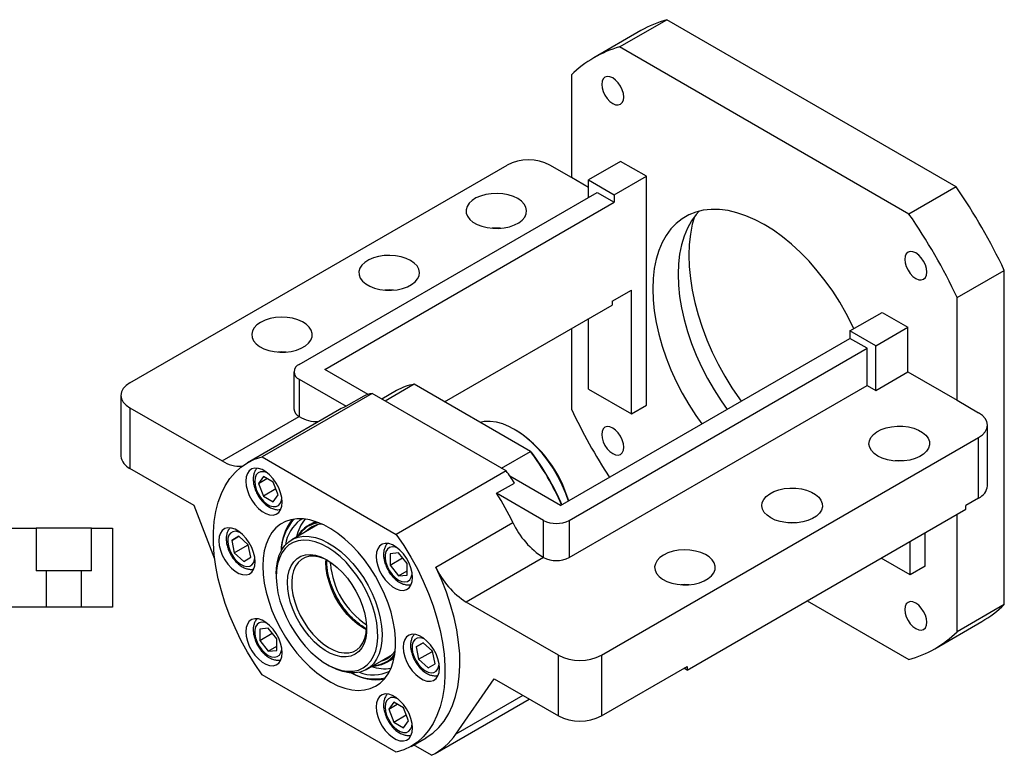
# Model space of a CAD drawing. Header units: millimetres. Extents: x 12 to 324, y 10 to 201.
# Tile 4 of 4: x 179 to 287, y 120 to 201. Entities that reach past the tile are written whole.
import ezdxf

# ---------------------------------------------------------------- set-up
doc = ezdxf.new("R2010")
doc.units = ezdxf.units.MM

msp = doc.modelspace()

# ---------------------------------------------------------------- linework, layer by layer
at = {"color": 7, "linetype": 'Continuous', "lineweight": 25}
for p, q in [((245.0499, 197.8691), (250.2353, 200.8626)), ((282.0552, 182.4935), (250.2353, 200.8626)), ((247.3968, 199.6587), (242.2113, 196.6652)), ((276.8697, 179.5), (245.0499, 197.8691)), ((239.7466, 194.8066), (239.7466, 183.5111)), ((245.1677, 185.2808), (241.6322, 183.2398)), ((247.9962, 183.648), (245.1677, 185.2808)), ((191.1919, 160.9238), (232.6755, 184.8718)), ((239.7466, 183.5111), (237.3896, 184.8718)), ((241.6322, 182.4226), (239.7466, 183.5111)), ((241.6322, 181.3347), (241.6322, 183.2398)), ((241.6322, 183.2398), (244.4606, 181.607)), ((244.4606, 181.607), (247.9962, 183.648)), ((247.9962, 158.4713), (247.9962, 183.648)), ((282.0552, 182.4935), (276.8697, 179.5)), ((209.8124, 162.9655), (242.575, 181.879)), ((242.575, 181.879), (244.4606, 180.7904)), ((244.4606, 181.607), (244.4606, 180.7904)), ((212.6408, 162.4213), (244.4606, 180.7904)), ((282.173, 170.3144), (287.3585, 173.3079)), ((287.3585, 136.5635), (287.3585, 173.3079)), ((244.2249, 169.9032), (246.3463, 171.1279)), ((246.3463, 157.5188), (246.3463, 171.1279)), ((282.173, 159.0189), (282.173, 170.3144)), ((225.7946, 158.8554), (244.2249, 169.495)), ((244.2249, 169.9032), (244.2249, 169.495)), ((241.6322, 160.2402), (241.6322, 167.9982)), ((270.3879, 166.6395), (273.9234, 168.6805)), ((273.9234, 168.6805), (276.7518, 167.0477)), ((239.7466, 166.9097), (239.7466, 158.0623)), ((273.2163, 165.0067), (276.7518, 167.0477)), ((276.7518, 162.1485), (276.7518, 167.0477)), ((238.5681, 147.4538), (270.3879, 165.823)), ((273.2163, 165.0067), (270.3879, 166.6395)), ((270.3879, 166.6395), (270.3879, 165.823)), ((272.2735, 164.7344), (270.3879, 165.823)), ((239.5109, 145.821), (272.2735, 164.7344)), ((272.2735, 160.6517), (272.2735, 164.7344)), ((273.2163, 160.1074), (273.2163, 165.0067)), ((217.4123, 159.6668), (212.6408, 162.4213)), ((209.2266, 162.1491), (209.2266, 158.0664)), ((273.2163, 160.1074), (276.7518, 162.1485)), ((276.7518, 162.1485), (282.173, 159.0189)), ((209.8124, 161.3327), (214.9643, 158.3586)), ((209.8124, 161.3327), (209.8124, 157.25)), ((222.4627, 160.7789), (219.2808, 158.942)), ((235.2516, 153.396), (222.4627, 160.7789)), ((239.5109, 141.7382), (272.2735, 160.6517)), ((272.2735, 160.6517), (273.2163, 160.1074)), ((190.2156, 159.5632), (190.2156, 152.8947)), ((217.8251, 159.7823), (205.7336, 152.802)), ((216.9206, 159.488), (214.9643, 158.3586)), ((232.5824, 151.2631), (217.8251, 159.7823)), ((220.5245, 160.09), (218.9083, 159.157)), ((241.6322, 160.2402), (246.3463, 157.5188)), ((191.1919, 158.2025), (191.1919, 151.5341)), ((191.1919, 158.2025), (201.3292, 152.3504)), ((246.3463, 157.5188), (247.9962, 158.4713)), ((282.173, 159.0189), (284.53, 157.6582)), ((201.3292, 152.3504), (209.8145, 157.2488)), ((214.2482, 158.0063), (204.113, 152.1554)), ((209.8124, 157.25), (209.8145, 157.2488)), ((285.5063, 149.6291), (285.5063, 156.2975)), ((233.6194, 155.7527), (233.5015, 155.8207)), ((243.0464, 130.9889), (284.53, 154.9368)), ((284.53, 148.2684), (284.53, 154.9368)), ((205.7336, 152.802), (220.4909, 144.2828)), ((232.0697, 151.5591), (235.2516, 153.396)), ((235.2516, 153.396), (235.3346, 153.3481)), ((198.263, 147.452), (191.1919, 151.5341)), ((205.8726, 150.6546), (205.3283, 149.8802)), ((206.9613, 150.0262), (205.8726, 150.6546)), ((232.5824, 151.2631), (220.4909, 144.2828)), ((238.5681, 147.4538), (232.9953, 150.6709)), ((205.3283, 149.8802), (206.2713, 150.4245)), ((205.3283, 149.8802), (205.8726, 148.4772)), ((207.5056, 148.6232), (206.9613, 150.0262)), ((231.5306, 148.7951), (233.4869, 149.9244)), ((207.2531, 149.2741), (205.8726, 148.4772)), ((205.8726, 148.4772), (206.9613, 147.8487)), ((206.9613, 147.8487), (207.5056, 148.6232)), ((236.6825, 145.821), (231.5306, 148.7951)), ((200.5375, 141.5523), (198.263, 147.452)), ((284.53, 148.2684), (283.1158, 147.452)), ((283.1158, 147.0438), (283.1158, 147.452)), ((252.4745, 129.3549), (283.1158, 147.0438)), ((282.173, 133.57), (282.173, 146.4995)), ((211.8315, 145.334), (208.9959, 143.697)), ((209.908, 145.8619), (210.1065, 145.9923)), ((211.5931, 145.6967), (210.7827, 145.2288)), ((211.6993, 145.2576), (211.7556, 145.3127)), ((224.8369, 140.6849), (233.3222, 145.5834)), ((236.6825, 141.7382), (236.6825, 145.821)), ((239.5109, 145.821), (239.5109, 141.7382)), ((173.6029, 144.9499), (180.8809, 144.9499)), ((180.8809, 144.9499), (180.8809, 140.2833)), ((186.9916, 144.9499), (180.8809, 144.9499)), ((186.9916, 140.2833), (186.9916, 144.9499)), ((186.9916, 144.9499), (189.2696, 144.9499)), ((189.2696, 144.9499), (189.2696, 136.2833)), ((203.1667, 144.0665), (202.3969, 143.622)), ((202.3969, 143.622), (203.1668, 144.0665)), ((204.2182, 143.1341), (203.1667, 144.0665)), ((210.9165, 144.9068), (210.5443, 144.5909)), ((278.6375, 140.7825), (278.6375, 144.4585)), ((202.3969, 143.622), (202.6786, 142.245)), ((202.6786, 142.245), (204.1226, 143.0786)), ((204.0875, 143.2501), (204.1226, 143.0786)), ((204.1226, 143.0786), (204.2533, 142.9626)), ((204.5, 141.7571), (204.2182, 143.1341)), ((276.9876, 139.83), (276.9876, 143.506)), ((202.6786, 142.245), (203.7302, 141.3126)), ((220.7503, 142.2344), (219.8075, 142.1501)), ((219.8075, 142.1501), (219.8075, 140.8929)), ((221.6931, 141.0615), (220.7503, 142.2344)), ((203.7302, 141.3126), (204.5, 141.7571)), ((219.8075, 140.8929), (221.188, 141.6899)), ((219.8075, 140.8929), (220.7503, 139.7201)), ((221.6931, 139.8044), (221.6931, 141.0615)), ((236.6804, 141.7394), (228.1951, 136.841)), ((236.6825, 141.7382), (236.6804, 141.7394)), ((276.9876, 139.83), (273.8037, 141.668)), ((278.6375, 140.7825), (276.9876, 139.83)), ((182.021, 140.2833), (180.8809, 140.2833)), ((182.021, 136.2833), (182.021, 140.2833)), ((185.8516, 140.2833), (182.021, 140.2833)), ((185.8516, 140.2833), (185.8516, 136.2833)), ((186.9916, 140.2833), (185.8516, 140.2833)), ((207.2904, 139.9274), (207.2904, 139.6553)), ((220.7503, 139.7201), (221.6931, 140.2643)), ((220.7503, 139.7201), (221.6931, 139.8044)), ((238.3324, 130.9889), (228.1951, 136.841)), ((265.6704, 136.9727), (276.8697, 130.5075)), ((287.3585, 136.5635), (282.173, 133.57)), ((182.021, 136.2833), (170.9363, 136.2833)), ((185.8516, 136.2833), (182.021, 136.2833)), ((189.2696, 136.2833), (185.8516, 136.2833)), ((279.7083, 131.7115), (284.8937, 134.705)), ((206.417, 133.9572), (205.4742, 133.8729)), ((205.4742, 133.8729), (205.4742, 132.6158)), ((205.4742, 132.6158), (206.8547, 133.4127)), ((207.3598, 132.7844), (206.417, 133.9572)), ((205.4742, 132.6158), (206.417, 131.4429)), ((207.3598, 131.5272), (207.3598, 132.7844)), ((223.4371, 132.3647), (222.6673, 131.9202)), ((222.6673, 131.9202), (223.4372, 132.3646)), ((224.4886, 131.4323), (223.4371, 132.3647)), ((206.417, 131.4429), (207.3598, 131.9872)), ((206.417, 131.4429), (207.3598, 131.5272)), ((217.2286, 129.436), (220.0642, 131.073)), ((220.0384, 131.027), (219.9319, 130.9967)), ((222.6673, 131.9202), (222.949, 130.5432)), ((222.949, 130.5432), (224.393, 131.3767)), ((224.3579, 131.5482), (224.393, 131.3767)), ((224.393, 131.3767), (224.5237, 131.2608)), ((224.7704, 130.0553), (224.4886, 131.4323)), ((212.8756, 129.9803), (213.1113, 129.8442)), ((219.4487, 130.2173), (220.2591, 130.6852)), ((222.949, 130.5432), (224.0006, 129.6108)), ((224.0006, 129.6108), (224.7704, 130.0553)), ((238.3324, 124.3205), (238.3324, 130.9889)), ((243.0464, 130.9889), (243.0464, 124.3205)), ((243.0464, 124.3205), (252.4745, 129.7632)), ((252.4745, 129.3549), (252.1209, 129.559)), ((252.4745, 129.7632), (252.4745, 129.3549)), ((220.4909, 120.331), (205.7336, 128.8502)), ((227.0346, 122.319), (231.2613, 128.4025)), ((231.2613, 128.4025), (238.3324, 124.3205)), ((220.206, 125.8286), (219.6616, 125.0541)), ((221.2946, 125.2001), (220.206, 125.8286)), ((224.7613, 120.198), (235.1174, 126.1764)), ((219.6616, 125.0541), (220.6046, 125.5984)), ((219.6616, 125.0541), (220.206, 123.6511)), ((221.839, 123.7971), (221.2946, 125.2001)), ((220.206, 123.6511), (221.5864, 124.448)), ((220.206, 123.6511), (221.2946, 123.0227)), ((221.2946, 123.0227), (221.839, 123.7971)), ((222.1115, 120.9776), (223.7614, 121.9301)), ((224.377, 119.9926), (222.391, 121.139))]:
    msp.add_line(p, q, dxfattribs=at)
at = {"color": 8, "linetype": 'Continuous', "lineweight": 25}
for p, q in [((213.2406, 141.0519), (213.2322, 141.2437)), ((234.417, 126.5808), (227.0346, 122.319))]:
    msp.add_line(p, q, dxfattribs=at)
at = {"color": 7, "linetype": 'Continuous', "lineweight": 25, "flags": 128}
for points in [[(245.507, 192.3551), (245.4656, 192.7418), (245.3444, 193.1498), (245.1515, 193.5515), (244.9001, 193.9194), (244.6073, 194.2284), (244.2931, 194.4576), (243.979, 194.5912), (243.6862, 194.6201), (243.4348, 194.5425), (243.2419, 194.3636), (243.1206, 194.0955), (243.0793, 193.7566), (243.1206, 193.3699), (243.2419, 192.9618), (243.4348, 192.5602), (243.6862, 192.1923), (243.979, 191.8832), (244.2931, 191.6541), (244.6073, 191.5205), (244.9001, 191.4915), (245.1515, 191.5692), (245.3444, 191.7481), (245.4656, 192.0162), (245.507, 192.3551)], [(233.854, 181.198), (233.3654, 181.4309), (232.8092, 181.6062), (232.2056, 181.7176), (231.5763, 181.761), (230.9442, 181.7349), (230.3321, 181.6403), (229.7621, 181.4804), (229.2548, 181.2612), (228.8285, 180.9905), (228.4987, 180.6781), (228.2773, 180.3353), (228.1722, 179.9746), (228.1873, 179.6088), (228.322, 179.2514), (228.5714, 178.9151), (228.9266, 178.6121), (229.3747, 178.3534), (229.8995, 178.1484), (230.4821, 178.0044), (231.1013, 177.9266), (231.7348, 177.9179), (232.3597, 177.9786), (232.9535, 178.1064), (233.4946, 178.2968), (233.9635, 178.5429), (234.3433, 178.8358), (234.6202, 179.1648), (234.7842, 179.5182), (234.8294, 179.8831), (234.7542, 180.2463), (234.5612, 180.5948), (234.2575, 180.9159), (233.854, 181.198)], [(270.8251, 166.8919), (270.6319, 167.2979), (269.9772, 168.5685), (269.2609, 169.8092), (268.4879, 171.0114), (267.6635, 172.1671), (266.7933, 173.2683), (265.8832, 174.3074), (264.9395, 175.2774), (263.9686, 176.1717), (262.9772, 176.9841), (261.9719, 177.7091), (260.9598, 178.3417), (259.9477, 178.8776), (258.9424, 179.3133), (257.951, 179.6455), (256.9801, 179.8722), (256.0364, 179.9918), (255.1263, 180.0034), (254.2561, 179.907), (253.4317, 179.7032), (252.6587, 179.3934), (251.9424, 178.9798), (251.2877, 178.4651), (250.6991, 177.8529), (250.1805, 177.1473), (249.7356, 176.3533), (249.3674, 175.4761), (249.0783, 174.5218), (248.8704, 173.4969), (248.7451, 172.4085), (248.7033, 171.2639), (248.7451, 170.0709), (248.8704, 168.8378), (249.0783, 167.5729), (249.3674, 166.2849), (249.7356, 164.9826), (250.1805, 163.6748), (250.6991, 162.3706), (251.2877, 161.0787), (251.9424, 159.8081), (252.6587, 158.5675), (253.4317, 157.3652), (254.0996, 156.4199)], [(253.7967, 179.8082), (253.4803, 179.4585), (252.9618, 178.7529), (252.5169, 177.9589), (252.1487, 177.0817), (251.8596, 176.1274), (251.6517, 175.1025), (251.5264, 174.0141), (251.4846, 172.8695)], [(253.2742, 179.2002), (253.0471, 178.3745), (252.8407, 177.2957), (252.7164, 176.1546), (252.6749, 174.9581), (252.7164, 173.7137), (252.8407, 172.429), (253.0471, 171.112), (253.3342, 169.7707), (253.7002, 168.4135), (254.143, 167.0487), (254.6599, 165.6847), (255.2475, 164.3299), (255.9023, 162.9927), (256.6202, 161.6814), (257.3969, 160.4039), (258.2276, 159.1683), (258.4122, 158.9095)], [(222.0689, 174.3946), (221.5803, 174.6275), (221.0241, 174.8028), (220.4205, 174.9142), (219.7912, 174.9576), (219.1591, 174.9315), (218.547, 174.8369), (217.977, 174.677), (217.4697, 174.4578), (217.0434, 174.1871), (216.7136, 173.8747), (216.4921, 173.5319), (216.3871, 173.1712), (216.4021, 172.8054), (216.5368, 172.448), (216.7863, 172.1117), (217.1415, 171.8087), (217.5896, 171.55), (218.1144, 171.345), (218.6969, 171.201), (219.3162, 171.1232), (219.9497, 171.1145), (220.5746, 171.1752), (221.1684, 171.303), (221.7095, 171.4934), (222.1784, 171.7395), (222.5582, 172.0324), (222.8351, 172.3614), (222.9991, 172.7148), (223.0443, 173.0797), (222.9691, 173.4429), (222.7761, 173.7914), (222.4724, 174.1125), (222.0689, 174.3946)], [(278.8403, 173.1122), (278.799, 173.4988), (278.6777, 173.9069), (278.4848, 174.3086), (278.2334, 174.6765), (277.9406, 174.9855), (277.6265, 175.2146), (277.3123, 175.3482), (277.0195, 175.3772), (276.7681, 175.2996), (276.5752, 175.1206), (276.454, 174.8526), (276.4126, 174.5137), (276.454, 174.127), (276.5752, 173.7189), (276.7681, 173.3172), (277.0195, 172.9494), (277.3123, 172.6403), (277.6265, 172.4112), (277.9406, 172.2776), (278.2334, 172.2486), (278.4848, 172.3262), (278.6777, 172.5052), (278.799, 172.7732), (278.8403, 173.1122)], [(251.4846, 172.8695), (251.5264, 171.6765), (251.6517, 170.4434), (251.8596, 169.1785), (252.1487, 167.8905), (252.5169, 166.5882), (252.9618, 165.2804), (253.4803, 163.9762), (254.069, 162.6843), (254.7237, 161.4137), (255.44, 160.1731), (256.213, 158.9708), (256.8809, 158.0255)], [(205.5698, 167.5912), (205.1663, 167.3091), (204.8626, 166.988), (204.6696, 166.6395), (204.5944, 166.2763), (204.6396, 165.9114), (204.8036, 165.558), (205.0805, 165.229), (205.4603, 164.9361), (205.9292, 164.69), (206.4703, 164.4996), (207.0641, 164.3718), (207.689, 164.3111), (208.3225, 164.3198), (208.9417, 164.3976), (209.5243, 164.5416), (210.0491, 164.7466), (210.4972, 165.0053), (210.8524, 165.3083), (211.1018, 165.6446), (211.2365, 166.002), (211.2516, 166.3678), (211.1465, 166.7285), (210.9251, 167.0713), (210.5953, 167.3837), (210.169, 167.6544), (209.6617, 167.8736), (209.0917, 168.0335), (208.4796, 168.1281), (207.8475, 168.1542), (207.2182, 168.1108), (206.6146, 167.9994), (206.0584, 167.8241), (205.5698, 167.5912)], [(208.3944, 164.3252), (207.8475, 164.3437), (207.4592, 164.3252)], [(191.1919, 160.9238), (190.7774, 160.6322), (190.4694, 160.2996), (190.2797, 159.9386), (190.2156, 159.5632), (190.2797, 159.1877), (190.4694, 158.8268), (190.7774, 158.4941), (191.1919, 158.2025)], [(284.53, 154.9368), (284.9446, 155.2284), (285.2526, 155.5611), (285.4423, 155.9221), (285.5063, 156.2975), (285.4423, 156.6729), (285.2526, 157.0339), (284.9446, 157.3666), (284.53, 157.6582)], [(239.4261, 147.9491), (239.1445, 148.7588), (238.7444, 149.7087), (238.2759, 150.6407), (237.7452, 151.5427), (237.1591, 152.4029), (236.5253, 153.2101), (235.8521, 153.9538), (235.1483, 154.6242), (234.4229, 155.2126), (233.6856, 155.7114), (232.9458, 156.1141), (232.2133, 156.4154), (231.4975, 156.6113), (230.8078, 156.6994), (230.1533, 156.6784), (229.7086, 156.5959)], [(245.507, 153.863), (245.4656, 154.2497), (245.3444, 154.6577), (245.1515, 155.0594), (244.9001, 155.4273), (244.6073, 155.7363), (244.2931, 155.9655), (243.979, 156.0991), (243.6862, 156.128), (243.4348, 156.0504), (243.2419, 155.8715), (243.1206, 155.6034), (243.0793, 155.2645), (243.1206, 154.8778), (243.2419, 154.4697), (243.4348, 154.0681), (243.6862, 153.7002), (243.979, 153.3911), (244.2931, 153.162), (244.6073, 153.0284), (244.9001, 152.9994), (245.1515, 153.0771), (245.3444, 153.256), (245.4656, 153.5241), (245.507, 153.863)], [(273.452, 152.8958), (273.0485, 153.1779), (272.7448, 153.499), (272.5519, 153.8475), (272.4767, 154.2107), (272.5219, 154.5756), (272.6859, 154.929), (272.9628, 155.258), (273.3425, 155.5509), (273.8114, 155.797), (274.3526, 155.9874), (274.9463, 156.1152), (275.5712, 156.1759), (276.2048, 156.1672), (276.824, 156.0894), (277.4065, 155.9454), (277.9313, 155.7404), (278.3794, 155.4817), (278.7346, 155.1787), (278.9841, 154.8424), (279.1188, 154.485), (279.1339, 154.1192), (279.0288, 153.7585), (278.8073, 153.4157), (278.4775, 153.1033), (278.0512, 152.8326), (277.5439, 152.6134), (276.9739, 152.4535), (276.3618, 152.3589), (275.7297, 152.3328), (275.1005, 152.3762), (274.4969, 152.4876), (273.9407, 152.6629), (273.452, 152.8958)], [(205.7336, 128.8502), (204.901, 130.0768), (204.1246, 131.3478), (203.4099, 132.6546), (202.7617, 133.9883), (202.1844, 135.3396), (201.682, 136.6993), (201.258, 138.0581), (200.9153, 139.4067), (200.6562, 140.7359), (200.4824, 142.0364), (200.3952, 143.2994), (200.3952, 144.5163), (200.4824, 145.6787), (200.6562, 146.7787), (200.9153, 147.8086), (201.258, 148.7615), (201.682, 149.6307), (202.1844, 150.4104), (202.7617, 151.0953), (203.4099, 151.6805), (204.1246, 152.1621), (204.901, 152.5368), (205.7336, 152.802)], [(203.9421, 150.1361), (203.9859, 149.6298), (204.1153, 149.0951), (204.3247, 148.5554), (204.605, 148.0342), (204.9438, 147.5543), (205.3265, 147.1366), (205.7362, 146.7996), (206.155, 146.5578), (206.5647, 146.4218), (206.9473, 146.3977), (207.2862, 146.4864), (207.5664, 146.684), (207.7758, 146.982), (207.9053, 147.3672), (207.949, 147.823), (207.9053, 148.3293), (207.7758, 148.864), (207.5664, 149.4037), (207.2862, 149.9249), (206.9473, 150.4048), (206.5647, 150.8224), (206.155, 151.1595), (205.7362, 151.4013), (205.3265, 151.5372), (204.9438, 151.5614), (204.605, 151.4727), (204.3247, 151.2751), (204.1153, 150.9771), (203.9859, 150.5919), (203.9421, 150.1361)], [(261.6669, 146.0924), (261.2634, 146.3745), (260.9597, 146.6956), (260.7668, 147.0441), (260.6915, 147.4073), (260.7367, 147.7722), (260.9008, 148.1256), (261.1777, 148.4546), (261.5574, 148.7475), (262.0263, 148.9936), (262.5674, 149.184), (263.1612, 149.3118), (263.7861, 149.3725), (264.4197, 149.3638), (265.0389, 149.286), (265.6214, 149.142), (266.1462, 148.937), (266.5943, 148.6783), (266.9495, 148.3753), (267.199, 148.039), (267.3337, 147.6816), (267.3488, 147.3158), (267.2437, 146.9551), (267.0222, 146.6123), (266.6924, 146.2999), (266.2661, 146.0292), (265.7588, 145.81), (265.1888, 145.6501), (264.5767, 145.5555), (263.9446, 145.5294), (263.3154, 145.5728), (262.7118, 145.6842), (262.1556, 145.8595), (261.6669, 146.0924)], [(205.8055, 140.7846), (205.8469, 139.8639), (205.9706, 138.9057), (206.1752, 137.9211), (206.4584, 136.9212), (206.8171, 135.9172), (207.247, 134.9205), (207.7434, 133.9426), (208.3006, 132.9943), (208.9124, 132.0865), (209.5717, 131.2295), (210.2712, 130.433), (211.0028, 129.7059), (211.7584, 129.0566), (212.5293, 128.4924), (213.3067, 128.0196), (214.082, 127.6437), (214.8463, 127.3689), (215.591, 127.1983), (216.3075, 127.1339), (216.9879, 127.1763), (217.6244, 127.3251), (218.2097, 127.5787), (218.7372, 127.934), (219.2011, 128.3872), (219.5959, 128.9331), (219.9173, 129.5654), (220.1616, 130.2771), (220.326, 131.06), (220.4087, 131.9053), (220.4087, 132.8035), (220.326, 133.7442), (220.1616, 134.717), (219.9173, 135.7107), (219.5959, 136.7141), (219.2011, 137.7158), (218.7372, 138.7045), (218.2097, 139.669), (217.6244, 140.5983), (216.9879, 141.482), (216.3075, 142.3099), (215.591, 143.0728), (214.8463, 143.762), (214.082, 144.3696), (213.3067, 144.8888), (212.5293, 145.3138), (211.7584, 145.6396), (211.0028, 145.8626), (210.2712, 145.9803), (209.5717, 145.9913), (208.9124, 145.8955), (208.3006, 145.6941), (207.7434, 145.3892), (207.247, 144.9843), (206.8171, 144.4841), (206.4584, 143.8942), (206.1752, 143.2212), (205.9706, 142.4729), (205.8469, 141.6576), (205.8055, 140.7846)], [(200.9736, 143.574), (201.0174, 143.0677), (201.1468, 142.533), (201.3562, 141.9933), (201.6365, 141.4721), (201.9753, 140.9922), (202.3579, 140.5745), (202.7676, 140.2375), (203.1865, 139.9957), (203.5961, 139.8597), (203.9788, 139.8356), (204.3176, 139.9242), (204.5979, 140.1219), (204.8073, 140.4199), (204.9367, 140.8051), (204.9805, 141.2609), (204.9367, 141.7671), (204.8073, 142.3019), (204.5979, 142.8416), (204.3176, 143.3628), (203.9788, 143.8427), (203.5961, 144.2603), (203.1865, 144.5974), (202.7676, 144.8392), (202.3579, 144.9751), (201.9753, 144.9993), (201.6365, 144.9106), (201.3562, 144.713), (201.1468, 144.415), (201.0174, 144.0298), (200.9736, 143.574)], [(207.2904, 139.9274), (207.3186, 140.5717), (207.4298, 141.3091), (207.6238, 141.9774), (207.8979, 142.5668), (208.248, 143.0686), (208.6691, 143.4757), (209.1549, 143.782), (209.6985, 143.983), (210.2918, 144.076), (210.9263, 144.0594), (211.5926, 143.9336), (212.2811, 143.7003), (212.9818, 143.363), (213.6843, 142.9266), (214.3785, 142.3975), (215.0542, 141.7833), (215.7016, 141.093), (216.3112, 140.3368), (216.8742, 139.5256), (217.3823, 138.6712), (217.8282, 137.7861), (218.2053, 136.8832), (218.5081, 135.9758), (218.7323, 135.0769), (218.8745, 134.1998), (218.9326, 133.3571), (218.9059, 132.5613), (218.7947, 131.8239), (218.6007, 131.1556), (218.3266, 130.5663), (217.9764, 130.0644), (217.5554, 129.6574), (217.0695, 129.3511), (216.526, 129.15), (215.9326, 129.0571), (215.2982, 129.0736), (214.6318, 129.1995), (213.9433, 129.4327), (213.2427, 129.77), (213.1113, 129.8442)], [(220.4909, 144.2828), (221.3235, 143.0563), (222.0999, 141.7852), (222.8146, 140.4784), (223.4628, 139.1448), (224.0401, 137.7934), (224.5424, 136.4337), (224.9664, 135.0749), (225.3092, 133.7263), (225.5683, 132.3972), (225.7421, 131.0966), (225.8293, 129.8336), (225.8293, 128.6167), (225.7421, 127.4543), (225.5683, 126.3544), (225.3092, 125.3244), (224.9664, 124.3716), (224.5424, 123.5023), (224.0401, 122.7226), (223.4628, 122.0378), (222.8146, 121.4525), (222.0999, 120.9709), (221.3235, 120.5962), (220.4909, 120.331)], [(207.484, 137.8597), (207.7041, 136.9802), (208.0026, 136.0924), (208.3749, 135.2097), (208.8155, 134.3455), (209.3176, 133.5129), (209.8737, 132.7245), (210.4753, 131.9923), (211.1134, 131.3274), (211.7781, 130.7398), (212.4595, 130.2385), (213.1472, 129.8311), (213.8308, 129.5237), (214.5, 129.321), (215.1445, 129.2261), (215.7547, 129.2404), (216.3212, 129.3636), (216.8355, 129.5941), (217.2898, 129.9281), (217.6772, 130.3607), (217.9918, 130.8853), (218.2289, 131.494), (218.3849, 132.1775), (218.4573, 132.9255), (218.4451, 133.7266), (218.3486, 134.5687), (218.169, 135.439), (217.9093, 136.3244), (217.5733, 137.2113), (217.166, 138.0865), (216.6938, 138.9365), (216.1636, 139.7485), (215.5837, 140.5102), (214.9627, 141.2101), (214.3101, 141.8375), (213.6357, 142.383), (212.9499, 142.8382), (212.2629, 143.1963), (211.5852, 143.4519), (210.9271, 143.601), (210.2986, 143.6413), (209.7091, 143.5724), (209.1677, 143.3953), (208.6825, 143.1125), (208.2608, 142.7284), (207.9091, 142.2489), (207.6328, 141.6812), (207.4359, 141.0339), (207.3215, 140.3168), (207.2913, 139.5407), (207.3457, 138.7176), (207.484, 137.8597)], [(218.2754, 141.8617), (218.3192, 141.3554), (218.4486, 140.8207), (218.6581, 140.2809), (218.9383, 139.7597), (219.2772, 139.2798), (219.6598, 138.8622), (220.0695, 138.5251), (220.4883, 138.2833), (220.898, 138.1474), (221.2806, 138.1232), (221.6195, 138.2119), (221.8997, 138.4095), (222.1092, 138.7075), (222.2386, 139.0928), (222.2824, 139.5485), (222.2386, 140.0548), (222.1092, 140.5895), (221.8997, 141.1293), (221.6195, 141.6505), (221.2806, 142.1304), (220.898, 142.548), (220.4883, 142.8851), (220.0695, 143.1268), (219.6598, 143.2628), (219.2772, 143.287), (218.9383, 143.1983), (218.6581, 143.0006), (218.4486, 142.7027), (218.3192, 142.3174), (218.2754, 141.8617)], [(208.6672, 137.5461), (208.5498, 138.3032), (208.5165, 139.0238), (208.5682, 139.694), (208.7037, 140.3006), (208.9204, 140.8319), (209.2141, 141.2775), (209.5791, 141.6288), (210.0083, 141.8789), (210.4933, 142.023), (211.0247, 142.0582), (211.5922, 141.9838), (212.1846, 141.8014), (212.7905, 141.5145), (213.3981, 141.1285), (213.9955, 140.6512), (214.5712, 140.0917), (215.1138, 139.4609), (215.613, 138.7711), (216.0588, 138.0358), (216.4427, 137.2692), (216.7572, 136.4864), (216.9962, 135.7024), (217.155, 134.9326), (217.2305, 134.1919), (217.2213, 133.4948), (217.1275, 132.8549), (216.951, 132.2845), (216.6951, 131.7949), (216.3649, 131.3954), (215.9669, 131.094), (215.5087, 130.8965), (214.9992, 130.8066), (214.4485, 130.8262), (213.8671, 130.9549), (213.2665, 131.1902), (212.6582, 131.5274), (212.0543, 131.9601), (211.4663, 132.4798), (210.9058, 133.0764), (210.3836, 133.7383), (209.91, 134.4526), (209.4941, 135.2054), (209.144, 135.982), (208.8666, 136.7673), (208.6672, 137.5461)], [(212.9661, 141.4111), (212.6132, 141.5828), (212.0356, 141.7861), (211.4799, 141.8832), (210.9574, 141.872), (210.4788, 141.7528), (210.0538, 141.5281), (209.691, 141.2023), (209.3979, 140.7822), (209.1805, 140.2763), (209.043, 139.6948), (208.9884, 139.0497), (209.0177, 138.354), (209.1304, 137.6219)], [(249.8818, 142.0104), (249.4783, 141.7283), (249.1746, 141.4072), (248.9817, 141.0587), (248.9064, 140.6955), (248.9516, 140.3306), (249.1156, 139.9772), (249.3925, 139.6482), (249.7723, 139.3553), (250.2412, 139.1092), (250.7823, 138.9188), (251.3761, 138.791), (252.001, 138.7303), (252.6345, 138.739), (253.2538, 138.8168), (253.8363, 138.9608), (254.3611, 139.1658), (254.8092, 139.4245), (255.1644, 139.7275), (255.4139, 140.0638), (255.5486, 140.4213), (255.5637, 140.787), (255.4586, 141.1477), (255.2371, 141.4905), (254.9073, 141.8029), (254.481, 142.0736), (253.9737, 142.2928), (253.4037, 142.4527), (252.7916, 142.5474), (252.1595, 142.5735), (251.5303, 142.53), (250.9266, 142.4186), (250.3705, 142.2433), (249.8818, 142.0104)], [(223.7614, 121.9301), (223.7842, 121.9433), (224.5116, 122.4423), (225.1691, 123.0494), (225.7519, 123.7603), (226.2558, 124.57), (226.6773, 125.4725), (227.0133, 126.4615), (227.2614, 127.5299), (227.4198, 128.6699), (227.4874, 129.8734), (227.4637, 131.1317), (227.3489, 132.4359), (227.1438, 133.7765), (226.8498, 135.144), (226.4691, 136.5286), (226.0044, 137.9202), (225.459, 139.309), (224.8369, 140.6849)], [(252.7064, 138.7444), (252.1595, 138.7629), (251.7712, 138.7444)], [(209.1304, 137.6219), (209.3242, 136.8683), (209.5951, 136.1086), (209.9375, 135.3582), (210.3446, 134.6325), (210.808, 133.946), (211.3184, 133.313), (211.8652, 132.7461), (212.4375, 132.2571), (213.0235, 131.8557), (213.6112, 131.5503), (214.1889, 131.3469), (214.7446, 131.2499), (215.2671, 131.261), (215.7457, 131.3802), (216.1707, 131.605), (216.5334, 131.9307), (216.8265, 132.3508), (217.044, 132.8568), (217.1815, 133.4382), (217.2344, 134.0173)], [(278.8403, 134.6201), (278.799, 135.0067), (278.6777, 135.4148), (278.4848, 135.8165), (278.2334, 136.1844), (277.9406, 136.4934), (277.6265, 136.7225), (277.3123, 136.8561), (277.0195, 136.8851), (276.7681, 136.8075), (276.5752, 136.6285), (276.454, 136.3605), (276.4126, 136.0216), (276.454, 135.6349), (276.5752, 135.2268), (276.7681, 134.8251), (277.0195, 134.4573), (277.3123, 134.1482), (277.6265, 133.9191), (277.9406, 133.7855), (278.2334, 133.7565), (278.4848, 133.8341), (278.6777, 134.0131), (278.799, 134.2811), (278.8403, 134.6201)], [(203.9421, 133.5845), (203.9859, 133.0782), (204.1153, 132.5435), (204.3247, 132.0038), (204.605, 131.4826), (204.9438, 131.0027), (205.3265, 130.585), (205.7362, 130.248), (206.155, 130.0062), (206.5647, 129.8702), (206.9473, 129.8461), (207.2862, 129.9347), (207.5664, 130.1324), (207.7758, 130.4304), (207.9053, 130.8156), (207.949, 131.2714), (207.9053, 131.7776), (207.7758, 132.3124), (207.5664, 132.8521), (207.2862, 133.3733), (206.9473, 133.8532), (206.5647, 134.2708), (206.155, 134.6079), (205.7362, 134.8497), (205.3265, 134.9856), (204.9438, 135.0098), (204.605, 134.9211), (204.3247, 134.7235), (204.1153, 134.4255), (203.9859, 134.0403), (203.9421, 133.5845)], [(221.244, 131.8722), (221.2877, 131.3659), (221.4172, 130.8312), (221.6266, 130.2914), (221.9069, 129.7702), (222.2457, 129.2903), (222.6283, 128.8727), (223.038, 128.5356), (223.4569, 128.2938), (223.8665, 128.1579), (224.2492, 128.1337), (224.588, 128.2224), (224.8683, 128.42), (225.0777, 128.718), (225.2071, 129.1033), (225.2509, 129.559), (225.2071, 130.0653), (225.0777, 130.6), (224.8683, 131.1398), (224.588, 131.661), (224.2492, 132.1409), (223.8665, 132.5585), (223.4569, 132.8956), (223.038, 133.1373), (222.6283, 133.2733), (222.2457, 133.2975), (221.9069, 133.2088), (221.6266, 133.0111), (221.4172, 132.7132), (221.2877, 132.3279), (221.244, 131.8722)], [(218.2754, 125.3101), (218.3192, 124.8038), (218.4486, 124.2691), (218.6581, 123.7293), (218.9383, 123.2081), (219.2772, 122.7282), (219.6598, 122.3106), (220.0695, 121.9735), (220.4883, 121.7317), (220.898, 121.5958), (221.2806, 121.5716), (221.6195, 121.6603), (221.8997, 121.8579), (222.1092, 122.1559), (222.2386, 122.5412), (222.2824, 122.9969), (222.2386, 123.5032), (222.1092, 124.0379), (221.8997, 124.5777), (221.6195, 125.0989), (221.2806, 125.5788), (220.898, 125.9964), (220.4883, 126.3334), (220.0695, 126.5752), (219.6598, 126.7112), (219.2772, 126.7354), (218.9383, 126.6467), (218.6581, 126.449), (218.4486, 126.1511), (218.3192, 125.7658), (218.2754, 125.3101)]]:
    msp.add_lwpolyline(points, dxfattribs=at)
at = {"color": 8, "linetype": 'Continuous', "lineweight": 25, "flags": 128}
for points in [[(206.3485, 151.0132), (206.237, 151.0668), (205.8876, 151.1691), (205.569, 151.1599), (205.2996, 151.0398), (205.0952, 150.8158), (204.9676, 150.5009), (204.9242, 150.1134)], [(204.9242, 150.1134), (204.9676, 149.6759), (205.0952, 149.2136), (205.2996, 148.7536), (205.569, 148.3226), (205.8876, 147.9455), (206.237, 147.6443), (206.5969, 147.4366), (206.9463, 147.3343), (207.265, 147.3435), (207.5343, 147.4635), (207.7388, 147.6875), (207.8664, 148.0024), (207.9082, 148.3115)], [(203.38, 144.4511), (203.1794, 144.5405), (202.8358, 144.6152), (202.5278, 144.578), (202.2734, 144.431), (202.0872, 144.1829), (201.9801, 143.8479), (201.9584, 143.4457), (202.0233, 142.9995), (202.171, 142.5353), (202.3929, 142.08)], [(202.3929, 142.08), (202.6762, 141.6602), (203.0043, 141.3002), (203.3583, 141.0209), (203.7175, 140.8387), (204.0611, 140.764), (204.3691, 140.8012), (204.6235, 140.9481), (204.8097, 141.1963), (204.9168, 141.5312), (204.9396, 141.7494)], [(220.6818, 142.7388), (220.3931, 142.8572), (220.0566, 142.9041), (219.7604, 142.839), (219.5218, 142.6657), (219.3545, 142.3943), (219.2684, 142.0405), (219.2684, 141.6249), (219.3545, 141.1717), (219.5218, 140.7072), (219.7604, 140.2584), (220.0566, 139.8513), (220.3931, 139.5097), (220.7503, 139.2534), (221.1076, 139.0973), (221.444, 139.0504), (221.7402, 139.1155), (221.9788, 139.2888), (222.1461, 139.5602), (222.2322, 139.914), (222.2415, 140.037)], [(217.223, 133.8006), (216.7947, 134.0328), (216.2087, 134.4341), (215.6365, 134.9232), (215.0896, 135.49), (214.5793, 136.1231), (214.1158, 136.8095), (213.7088, 137.5353), (213.3663, 138.2857), (213.0954, 139.0454), (212.9017, 139.799), (212.789, 140.5311), (212.7596, 141.2268), (212.7727, 141.5095)], [(206.3485, 134.4616), (206.0597, 134.58), (205.7232, 134.6269), (205.4271, 134.5618), (205.1884, 134.3885), (205.0212, 134.1171), (204.9351, 133.7633), (204.9351, 133.3478), (205.0212, 132.8946), (205.1884, 132.4301), (205.4271, 131.9812), (205.7232, 131.5742), (206.0597, 131.2326), (206.417, 130.9763)], [(223.6503, 132.7493), (223.4498, 132.8386), (223.1062, 132.9133), (222.7982, 132.8761), (222.5437, 132.7292), (222.3576, 132.481), (222.2505, 132.1461), (222.2288, 131.7438), (222.2936, 131.2976), (222.4413, 130.8334), (222.6633, 130.3782), (222.9466, 129.9583), (223.2747, 129.5983), (223.6287, 129.3191), (223.9879, 129.1368), (224.3315, 129.0621), (224.6395, 129.0993), (224.8939, 129.2463), (225.0801, 129.4944), (225.1872, 129.8294), (225.21, 130.0475)], [(206.417, 130.9763), (206.7742, 130.8201), (207.1107, 130.7732), (207.4069, 130.8383), (207.6455, 131.0116), (207.8127, 131.283), (207.8989, 131.6368), (207.9082, 131.7599)], [(220.6818, 126.1872), (220.5704, 126.2407), (220.221, 126.343), (219.9023, 126.3338), (219.6329, 126.2138), (219.4285, 125.9898), (219.3009, 125.6749), (219.2575, 125.2874), (219.3009, 124.8498), (219.4285, 124.3876), (219.6329, 123.9276), (219.9023, 123.4965), (220.221, 123.1194), (220.5704, 122.8183), (220.9302, 122.6105), (221.2797, 122.5082), (221.5983, 122.5174), (221.8677, 122.6375), (222.0721, 122.8615), (222.1997, 123.1764), (222.2415, 123.4854)]]:
    msp.add_lwpolyline(points, dxfattribs=at)
at = {"color": 7, "linetype": 'Continuous', "lineweight": 25}
for centre, radius, start, end in [((253.7487, 188.6313), 12.7259, 106.026108, 119.942459), ((248.5348, 185.7114), 12.6474, 105.994383, 134.016369), ((235.0325, 180.3228), 5.1234, 62.609682, 117.390331), ((228.868, 145.6621), 64.6949, 25.297955, 34.702045), ((223.6825, 142.6686), 64.6949, 25.297955, 34.702045), ((231.497, 172.2048), 5.7463, 85.332041, 94.667897), ((219.7119, 165.4018), 5.7459, 85.331756, 94.668244), ((210.1223, 162.1491), 0.8732, 110.783345, 249.216716), ((223.3886, 155.1024), 5.7515, 99.264404, 119.866818), ((219.3091, 153.6852), 6.2751, 103.679694, 112.37331), ((217.2631, 152.782), 6.0319, 112.402612, 119.988706), ((210.2275, 158.1662), 1.0059, 185.695011, 245.625299), ((211.7589, 160.2687), 3.5917, 237.224221, 273.126044), ((298.2525, 185.7158), 64.7121, 205.298319, 212.917717), ((226.0347, 143.9895), 13.9964, 16.503346, 57.186959), ((191.8838, 153.0611), 1.6764, 185.694365, 245.625824), ((212.4176, 136.1649), 28.606, 23.378027, 37.039125), ((212.6988, 136.3275), 28.321, 23.31068, 36.940686), ((203.2548, 155.3239), 3.5426, 237.073801, 274.946819), ((275.809, 146.6245), 5.7458, 85.331658, 94.66828), ((207.603, 133.4103), 30.7033, 32.538147, 35.553491), ((283.8381, 149.7955), 1.6765, 294.37455, 354.305356), ((205.321, 132.0693), 31.0917, 25.763192, 32.544159), ((213.6199, 142.3598), 5.799, 142.073265, 179.347194), ((213.3329, 142.2673), 5.5046, 137.888704, 178.152387), ((212.5403, 142.4841), 4.2823, 127.928093, 171.226498), ((214.1008, 143.0284), 4.6764, 141.177682, 167.961791), ((212.2801, 142.6239), 3.0036, 97.88628, 125.113353), ((212.3091, 142.5712), 2.997, 96.086142, 125.061098), ((212.5864, 142.5264), 2.9077, 95.626192, 125.049917), ((241.4753, 149.3174), 8.9675, 204.607134, 237.676844), ((238.0967, 148.5504), 3.074, 242.609606, 297.390374), ((264.0239, 139.8215), 5.7454, 85.331373, 94.668627), ((212.4747, 142.4423), 3.2646, 126.073104, 150.044867), ((212.4766, 142.4253), 3.213, 126.010564, 147.822597), ((238.0967, 144.4677), 3.074, 242.609606, 297.390374), ((232.99, 144.4189), 8.9675, 204.607134, 237.676844), ((278.5379, 145.6974), 12.6976, 300.03645, 314.000191), ((273.3848, 142.6653), 12.6474, 285.994383, 314.016369), ((217.9005, 132.8952), 3.021, 271.692969, 323.607502), ((218.0251, 133.1198), 2.8894, 285.082974, 324.374128), ((217.9115, 132.8741), 3.0629, 269.389554, 321.607406), ((240.6894, 135.5379), 5.1234, 242.609632, 297.390343), ((218.3499, 133.9342), 5.6306, 240.0688, 278.499979), ((218.1148, 133.5908), 5.2062, 240.633682, 283.314472), ((217.9353, 133.097), 4.2628, 248.887489, 295.516566), ((219.1919, 134.0597), 4.5482, 251.647977, 279.201832), ((240.6894, 128.8695), 5.1234, 242.609632, 297.390343), ((221.2368, 126.2609), 7.011, 296.609055, 325.788461)]:
    msp.add_arc(centre, radius, start, end, dxfattribs=at)
at = {"color": 8, "linetype": 'Continuous', "lineweight": 25}
msp.add_arc((222.2563, 141.854), 9.0514, 185.084018, 236.211222, dxfattribs=at)
at = {"color": 7, "linetype": 'Continuous', "lineweight": 25}
for points, knots in [([(205.1615, 151.5264), (205.1557, 151.5214), (205.0594, 151.438), (204.9361, 151.2072), (204.801, 150.8461), (204.7644, 150.5428), (204.7601, 150.2831), (204.7736, 150.0101), (204.8477, 149.594), (205.011, 149.1009), (205.2425, 148.6224), (205.5328, 148.1759), (205.8726, 147.7774), (206.2524, 147.4423), (206.664, 147.1843), (207.0764, 147.0326), (207.4529, 146.977), (207.6731, 147.0158), (207.7701, 147.0329)], [0, 0, 0, 0, 0.00417117, 0.06962683, 0.13711253, 0.20974983, 0.22331468, 0.26509956, 0.34135343, 0.41732071, 0.49301059, 0.56868376, 0.64470432, 0.72147223, 0.79944513, 0.87868353, 0.94655207, 1, 1, 1, 1]), ([(202.2029, 144.9621), (202.1559, 144.912), (202.0257, 144.7731), (201.8925, 144.4742), (201.798, 144.0848), (201.7835, 143.6423), (201.8481, 143.1643), (201.9911, 142.6718), (202.1589, 142.2919), (202.3191, 141.9997), (202.4955, 141.7166), (202.7678, 141.3623), (203.1331, 141.0009), (203.5332, 140.7122), (203.9423, 140.5177), (204.3388, 140.4325), (204.6279, 140.4195), (204.7735, 140.4646), (204.8038, 140.4739)], [0, 0, 0, 0, 0.0372966, 0.10331585, 0.17247989, 0.24551989, 0.32104043, 0.39695596, 0.47258766, 0.49909571, 0.53959852, 0.61524632, 0.69154566, 0.76888765, 0.84756628, 0.91700155, 0.98273347, 1, 1, 1, 1]), ([(219.4898, 143.2397), (219.474, 143.2252), (219.3699, 143.1292), (219.2449, 142.8828), (219.1226, 142.5145), (219.0819, 142.0874), (219.1184, 141.6201), (219.2352, 141.1296), (219.4255, 140.6402), (219.6807, 140.172), (219.9911, 139.7421), (220.3473, 139.366), (220.7402, 139.0592), (221.1457, 138.8434), (221.5437, 138.7328), (221.8581, 138.7036), (222.0297, 138.7461), (222.0822, 138.7591)], [0, 0, 0, 0, 0.01176742, 0.07773805, 0.14613264, 0.21844203, 0.29391023, 0.37043919, 0.44674326, 0.52283486, 0.59906307, 0.67576679, 0.75341201, 0.83237966, 0.90327025, 0.97038544, 1, 1, 1, 1]), ([(217.2222, 133.9086), (217.1843, 133.9265), (216.9684, 134.0286), (216.5656, 134.3), (216.0275, 134.7202), (215.5031, 135.2209), (215.0036, 135.7841), (214.5382, 136.4023), (214.1157, 137.0637), (213.7441, 137.7563), (213.4302, 138.4672), (213.1802, 139.1827), (212.9965, 139.8905), (212.8882, 140.5726), (212.8455, 141.0859), (212.8623, 141.3502), (212.8664, 141.4156)], [0, 0, 0, 0, 0.01688758, 0.09640825, 0.17595019, 0.25560664, 0.33539166, 0.41528337, 0.49524485, 0.57523349, 0.6551986, 0.73508586, 0.81485003, 0.89444972, 0.97385603, 1, 1, 1, 1]), ([(205.1694, 134.973), (205.1445, 134.9497), (205.0319, 134.844), (204.902, 134.5856), (204.7848, 134.2132), (204.7485, 133.7835), (204.7898, 133.3142), (204.9112, 132.8232), (205.1056, 132.3345), (205.3644, 131.8681), (205.6778, 131.4409), (206.0295, 131.0758), (206.3223, 130.8493), (206.5652, 130.7001), (206.8236, 130.5677), (207.17, 130.4609), (207.5166, 130.4263), (207.7053, 130.4706), (207.7741, 130.4868)], [0, 0, 0, 0, 0.018549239, 0.084078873, 0.152155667, 0.224136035, 0.299146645, 0.375083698, 0.450780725, 0.526281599, 0.601943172, 0.678096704, 0.750851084, 0.774052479, 0.816262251, 0.894803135, 0.961629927, 1, 1, 1, 1]), ([(222.4736, 133.2601), (222.4307, 133.2156), (222.3036, 133.0837), (222.1706, 132.793), (222.0716, 132.407), (222.0527, 131.967), (222.1125, 131.4907), (222.2513, 130.9982), (222.4613, 130.513), (222.7333, 130.0541), (223.0579, 129.6382), (223.4256, 129.2804), (223.8274, 128.9963), (224.2373, 128.8071), (224.6333, 128.7287), (224.9135, 128.7186), (225.0503, 128.7628), (225.0727, 128.77)], [0, 0, 0, 0, 0.03360767, 0.09953799, 0.16850634, 0.24137365, 0.3168383, 0.39279482, 0.46847164, 0.54401824, 0.61981082, 0.69618735, 0.77363261, 0.85241428, 0.92163483, 0.98718632, 1, 1, 1, 1]), ([(219.4918, 126.701), (219.4194, 126.6055), (219.2719, 126.411), (219.1438, 126.0458), (219.0838, 125.6322), (219.1038, 125.1717), (219.2035, 124.6843), (219.3788, 124.1927), (219.6208, 123.7184), (219.9202, 123.2789), (220.2673, 122.89), (220.653, 122.567), (221.0548, 122.3321), (221.4534, 122.1978), (221.8062, 122.151), (222.0168, 122.192), (222.1051, 122.2091)], [0, 0, 0, 0, 0.06493177, 0.13220426, 0.20322954, 0.27772935, 0.35377932, 0.42969381, 0.50535275, 0.58105987, 0.6571685, 0.73410797, 0.81230886, 0.88353955, 0.95112833, 1, 1, 1, 1])]:
    msp.add_open_spline(points, degree=3, knots=knots, dxfattribs=at)

doc.saveas('drawing.dxf')
